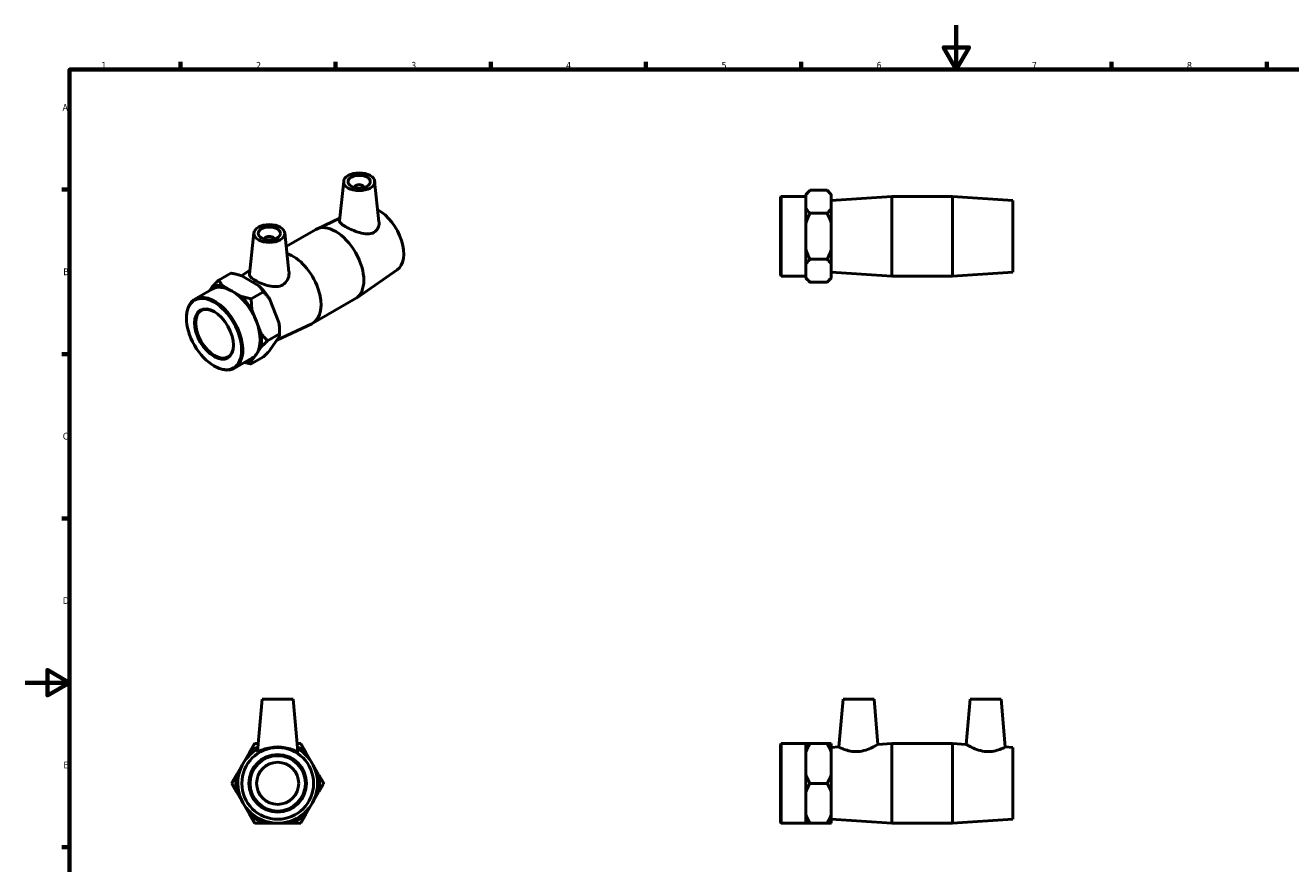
# Model space of a CAD drawing. Header units: millimetres. Extents: x 0 to 904, y -157 to 594.
# Tile 2 of 3: x 0 to 572, y 215 to 594. Entities that reach past the tile are written whole.
import ezdxf

# ---------------------------------------------------------------- set-up
doc = ezdxf.new("R2010")
doc.units = ezdxf.units.MM
doc.layers.add('Border (ANSI)', color=7, linetype='Continuous', lineweight=70)
doc.layers.add('Visible (ANSI)', color=7, linetype='Continuous', lineweight=50)
doc.styles.add('Note Text (ANSI)', font='tahoma.ttf')

# ---------------------------------------------------------------- blocks, each defined once
blk = doc.blocks.new('Borders Default Border')
at = {"layer": 'Border (ANSI)'}
for p, q in [((70.08, 574), (70.08, 577.45)), ((140.17, 574), (140.17, 577.45)), ((210.25, 574), (210.25, 577.45)), ((280.33, 574), (280.33, 577.45)), ((350.42, 574), (350.42, 577.45)), ((490.58, 574), (490.58, 577.45)), ((560.67, 574), (560.67, 577.45)), ((20, 519.75), (16.55, 519.75)), ((20, 445.5), (16.55, 445.5)), ((20, 371.25), (16.55, 371.25)), ((20, 222.75), (16.55, 222.75))]:
    blk.add_line(p, q, dxfattribs=at)
at = {"layer": 'Border (ANSI)', "flags": 128}
for points in [[(420.5, 594), (420.5, 574), (414.73, 584), (426.27, 584), (420.5, 574)], [(20, 20), (20, 574), (821, 574), (821, 20), (20, 20)], [(0, 297), (20, 297), (10, 302.77), (10, 291.23), (20, 297)]]:
    blk.add_lwpolyline(points, dxfattribs=at)
at = {"layer": 'Border (ANSI)', "color": 230, "true_color": 0xff0080, "char_height": 3.05, "attachment_point": 7, "style": 'Note Text (ANSI)'}
for s, insert in [('1', (34.35, 574.4)), ('2', (104.2, 574.4)), ('3', (174.26, 574.34)), ('4', (244.23, 574.4)), ('5', (314.48, 574.34)), ('6', (384.49, 574.34)), ('7', (454.6, 574.4)), ('8', (524.63, 574.33)), ('A', (16.78, 555.35)), ('B', (17.15, 481.1)), ('C', (16.95, 406.8)), ('D', (16.96, 332.6)), ('E', (17.21, 258.35))]:
    blk.add_mtext(s, dxfattribs=dict(at, insert=insert))

msp = doc.modelspace()

# ---------------------------------------------------------------- linework, layer by layer
at = {"layer": 'Visible (ANSI)'}
for p, q in [((143.805, 523.575), (141.89, 505.709)), ((148.792, 520.687), (148.792, 520.874)), ((152.792, 520.687), (152.792, 520.874)), ((157.779, 523.575), (159.746, 505.222)), ((341.031, 516.3), (341.406, 516.675)), ((341.031, 481.05), (341.031, 516.3)), ((341.406, 516.675), (341.406, 480.675)), ((341.406, 516.675), (352.531, 516.675)), ((352.531, 517.56), (354.431, 519.46)), ((352.531, 517.56), (352.531, 517.12)), ((352.531, 514.264), (352.531, 517.12)), ((362.131, 519.46), (354.431, 519.46)), ((364.031, 517.56), (362.131, 519.46)), ((364.031, 517.12), (364.031, 517.56)), ((364.031, 511.408), (364.031, 517.12)), ((364.031, 514.875), (391.365, 516.675)), ((391.365, 480.675), (391.365, 516.675)), ((391.365, 516.675), (418.698, 516.675)), ((418.698, 480.675), (418.698, 516.675)), ((446.031, 514.875), (418.698, 516.675)), ((446.031, 482.475), (446.031, 514.875)), ((352.531, 511.408), (352.531, 514.264)), ((352.531, 511.408), (352.531, 504.388)), ((362.131, 509.068), (354.431, 509.068)), ((364.031, 504.388), (364.031, 511.408)), ((142.016, 506.884), (131.61, 501.962)), ((352.531, 498.675), (352.531, 504.388)), ((364.031, 492.963), (364.031, 504.388)), ((103.217, 500.202), (101.225, 481.624)), ((108.204, 497.501), (108.204, 497.314)), ((112.204, 497.501), (112.204, 497.314)), ((117.191, 500.202), (119.074, 482.631)), ((117.849, 494.06), (131.179, 501.736)), ((352.531, 492.963), (352.531, 498.675)), ((352.531, 492.963), (352.531, 485.943)), ((364.031, 485.943), (364.031, 492.963)), ((352.531, 483.087), (352.531, 485.943)), ((362.131, 488.283), (354.431, 488.283)), ((364.031, 480.231), (364.031, 485.943)), ((92.815, 482.052), (87.37, 478.916)), ((105.546, 476.268), (97.467, 480.92)), ((97.622, 480.831), (101.421, 483.447)), ((167.943, 483.463), (149.555, 470.799)), ((341.031, 481.05), (341.406, 480.675)), ((341.406, 480.675), (352.531, 480.675)), ((352.531, 480.231), (352.531, 483.087)), ((352.531, 480.231), (352.531, 479.791)), ((364.031, 482.475), (391.365, 480.675)), ((364.031, 479.791), (364.031, 480.231)), ((391.365, 480.675), (418.698, 480.675)), ((446.031, 482.475), (418.698, 480.675)), ((76.526, 470.264), (84.392, 474.794)), ((84.372, 475.782), (83.196, 474.105)), ((93.375, 473.911), (89.336, 476.237)), ((352.531, 479.791), (354.431, 477.891)), ((362.131, 477.891), (354.431, 477.891)), ((364.031, 479.791), (362.131, 477.891)), ((97.414, 471.585), (93.375, 473.911)), ((107.511, 473.588), (102.067, 470.453)), ((114.549, 459.681), (110.51, 470.096)), ((129.817, 459.409), (149.144, 470.539)), ((104.397, 460.206), (102.378, 465.413)), ((72.78, 461.689), (72.78, 461.995)), ((106.417, 454.998), (104.397, 460.206)), ((113.617, 451.724), (129.386, 459.184)), ((114.86, 454.641), (109.415, 451.505)), ((110.51, 447.291), (114.549, 453.054)), ((114.86, 456.188), (114.86, 454.641)), ((104.397, 445.49), (106.417, 448.371)), ((85.195, 440.131), (85.459, 439.978)), ((94.491, 439.067), (102.357, 443.597)), ((107.511, 444.157), (102.067, 441.021)), ((102.378, 442.608), (104.397, 445.49)), ((106.988, 289.538), (104.922, 265.931)), ((120.988, 289.538), (106.988, 289.538)), ((120.988, 289.538), (123.053, 265.931)), ((369.331, 289.538), (367.444, 267.963)), ((369.331, 289.538), (383.331, 289.538)), ((383.331, 289.538), (385.117, 269.127)), ((426.731, 289.538), (424.945, 269.127)), ((440.731, 289.538), (426.731, 289.538)), ((440.731, 289.538), (442.619, 267.963)), ((341.031, 269.163), (341.406, 269.538)), ((341.031, 233.913), (341.031, 269.163)), ((341.406, 269.538), (341.406, 233.538)), ((341.406, 269.538), (352.531, 269.538)), ((352.531, 269.538), (352.531, 265.485)), ((362.131, 269.538), (354.431, 269.538)), ((364.031, 265.485), (364.031, 269.538)), ((385.117, 269.127), (391.365, 269.538)), ((391.365, 233.538), (391.365, 269.538)), ((391.365, 269.538), (418.698, 269.538)), ((418.698, 233.538), (418.698, 269.538)), ((424.945, 269.127), (418.698, 269.538)), ((95.543, 255.592), (101.255, 265.485)), ((126.72, 265.485), (132.432, 255.592)), ((352.531, 260.538), (352.531, 265.485)), ((364.031, 267.738), (367.444, 267.963)), ((364.031, 255.592), (364.031, 265.485)), ((446.031, 267.738), (442.619, 267.963)), ((446.031, 235.338), (446.031, 267.738)), ((352.531, 255.592), (352.531, 260.538)), ((352.531, 255.592), (352.531, 247.485)), ((362.131, 251.538), (354.431, 251.538)), ((364.031, 247.485), (364.031, 255.592)), ((101.255, 237.592), (95.543, 247.485)), ((132.432, 247.485), (126.72, 237.592)), ((352.531, 242.538), (352.531, 247.485)), ((364.031, 237.592), (364.031, 247.485)), ((352.531, 237.592), (352.531, 242.538)), ((352.531, 237.592), (352.531, 233.538)), ((364.031, 233.538), (364.031, 237.592)), ((364.031, 235.338), (391.365, 233.538)), ((446.031, 235.338), (418.698, 233.538)), ((119.7, 233.538), (108.275, 233.538)), ((341.031, 233.913), (341.406, 233.538)), ((341.406, 233.538), (352.531, 233.538)), ((362.131, 233.538), (354.431, 233.538)), ((391.365, 233.538), (418.698, 233.538))]:
    msp.add_line(p, q, dxfattribs=at)
for radius in [16.2, 13, 12.5, 9.5]:
    msp.add_circle((113.988, 251.538), radius, dxfattribs=at)
for radius, start, end in [(18, 119.84822, 60.15178), (18.885, 117.99995, 132.39364), (18.885, 47.60636, 62.00005), (18.885, 167.60636, 192.39364), (18.885, 347.60636, 12.39364), (18.885, 227.60636, 252.39364), (18.885, 287.60636, 312.39364)]:
    msp.add_arc((113.988, 251.538), radius, start, end, dxfattribs=at)
for centre, major_axis, ratio in [((150.792, 523.326), (7, 0), 0.5758617), ((150.792, 523.326), (5, 0), 0.5758617), ((110.204, 499.953), (7, 0), 0.5758617), ((110.204, 499.953), (5, 0), 0.5758617), ((85.243, 454.512), (8.795, -15.274), 0.5780931), ((85.243, 454.512), (6.205, -10.775), 0.5780931)]:
    msp.add_ellipse(centre, major_axis=major_axis, ratio=ratio, dxfattribs=at)
for centre, major_axis, ratio, start_param, end_param in [((150.792, 520.874), (-2, 0), 0.5758617, 2.9729035, 6.4518745), ((159.489, 497.268), (8.084, -14.039), 0.5780931, 0.0466725, 2.3869387), ((140.162, 486.138), (-8.983, 15.599), 0.5780931, 3.1415927, 6.2831853), ((110.204, 497.501), (-2, 0), 0.5758617, 2.9729035, 6.4518745), ((120.834, 475.008), (8.983, -15.599), 0.5780931, 6.2365128, 8.8509774), ((93.375, 459.195), (-9.424, 16.365), 0.5780931, 5.8070098, 6.2396295), ((93.375, 459.195), (-8.983, 15.599), 0.5780931, 5.4997209, 6.2831853), ((101.506, 463.878), (9.424, -16.365), 0.5780931, 1.6182196, 2.0508393), ((85.508, 454.665), (8.983, -15.599), 0.5780931, 5.4958534, 10.2121098), ((93.375, 459.195), (-8.983, 15.599), 0.5780931, 4.4525233, 5.4997209), ((93.375, 459.195), (-9.424, 16.365), 0.5780931, 4.7598122, 5.1924319), ((85.508, 454.665), (6.018, -10.45), 0.5780931, 2.369632, 7.055146), ((93.375, 459.195), (8.983, -15.599), 0.5780931, 0.2637331, 1.3109306), ((101.506, 463.878), (9.424, -16.365), 0.5780931, 0.7873319, 1.0036417), ((93.375, 459.195), (-9.424, 16.365), 0.5780931, 3.7126147, 4.1452344), ((93.375, 459.195), (9.424, -16.365), 0.5780931, 5.9758964, 6.2396295), ((93.375, 459.195), (8.983, -15.599), 0.5780931, 0, 0.2637331)]:
    msp.add_ellipse(centre, major_axis=major_axis, ratio=ratio, start_param=start_param, end_param=end_param, dxfattribs=at)
for points, weights in [([(354.431, 519.46), (353.205, 518.234), (352.531, 517.12)], [1, 1.00703313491, 1]), ([(364.031, 517.12), (363.357, 518.234), (362.131, 519.46)], [1, 1.00703313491, 1]), ([(352.531, 511.408), (353.205, 510.294), (354.431, 509.068)], [1, 1.00703313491, 1]), ([(354.431, 509.068), (353.205, 506.616), (352.531, 504.388)], [1, 1.00703313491, 1]), ([(362.131, 509.068), (363.357, 510.294), (364.031, 511.408)], [1, 1.00703313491, 1]), ([(364.031, 504.388), (363.357, 506.616), (362.131, 509.068)], [1, 1.00703313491, 1]), ([(352.531, 492.963), (353.205, 490.735), (354.431, 488.283)], [1, 1.00703313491, 1]), ([(362.131, 488.283), (363.357, 490.735), (364.031, 492.963)], [1, 1.00703313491, 1]), ([(354.431, 488.283), (353.205, 487.057), (352.531, 485.943)], [1, 1.00703313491, 1]), ([(364.031, 485.943), (363.357, 487.057), (362.131, 488.283)], [1, 1.00703313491, 1]), ([(97.467, 480.92), (95.415, 481.553), (92.815, 482.052)], [1, 1.00703313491, 1]), ([(352.531, 480.231), (353.205, 479.117), (354.431, 477.891)], [1, 1.00703313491, 1]), ([(362.131, 477.891), (363.357, 479.117), (364.031, 480.231)], [1, 1.00703313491, 1]), ([(84.372, 475.782), (85.636, 477.18), (87.37, 478.916)], [1, 1.00703313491, 1]), ([(87.37, 478.916), (88.237, 477.419), (89.336, 476.237)], [1, 1.00703313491, 1]), ([(107.511, 473.588), (106.644, 475.086), (105.546, 476.268)], [1, 1.00703313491, 1]), ([(97.414, 471.585), (99.466, 470.952), (102.067, 470.453)], [1, 1.00703313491, 1]), ([(102.067, 470.453), (102.067, 467.718), (102.378, 465.413)], [1, 1.00703313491, 1]), ([(110.51, 470.096), (109.245, 471.852), (107.511, 473.588)], [1, 1.00703313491, 1]), ([(114.86, 454.641), (114.86, 457.376), (114.549, 459.681)], [1, 1.00703313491, 1]), ([(106.417, 454.998), (107.681, 453.242), (109.415, 451.505)], [1, 1.00703313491, 1]), ([(109.415, 451.505), (107.681, 449.769), (106.417, 448.371)], [1, 1.00703313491, 1]), ([(114.549, 453.054), (114.86, 453.903), (114.86, 454.641)], [1, 1.00703313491, 1]), ([(107.511, 444.157), (109.245, 445.893), (110.51, 447.291)], [1, 1.00703313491, 1]), ([(102.067, 441.021), (100.448, 441.332), (99.05, 441.692)], [1, 1.00436661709, 1.00331108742]), ([(102.378, 442.608), (102.067, 441.759), (102.067, 441.021)], [1, 1.00703313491, 1]), ([(101.255, 265.485), (102.369, 267.415), (103.595, 269.538)], [1, 1.00703313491, 1]), ([(103.595, 269.538), (104.432, 269.538), (105.238, 269.538)], [1, 1.00238892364, 1.00315497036]), ([(122.737, 269.538), (123.543, 269.538), (124.38, 269.538)], [1.00315497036, 1.00238892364, 1]), ([(124.38, 269.538), (125.606, 267.415), (126.72, 265.485)], [1, 1.00703313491, 1]), ([(352.531, 269.538), (353.205, 269.538), (354.431, 269.538)], [1, 1.00703313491, 1]), ([(354.431, 269.538), (353.205, 267.415), (352.531, 265.485)], [1, 1.00703313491, 1]), ([(362.131, 269.538), (363.357, 269.538), (364.031, 269.538)], [1, 1.00703313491, 1]), ([(364.031, 265.485), (363.357, 267.415), (362.131, 269.538)], [1, 1.00703313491, 1]), ([(93.203, 251.538), (94.429, 253.662), (95.543, 255.592)], [1, 1.00703313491, 1]), ([(95.543, 247.485), (94.429, 249.415), (93.203, 251.538)], [1, 1.00703313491, 1]), ([(132.432, 255.592), (133.546, 253.662), (134.772, 251.538)], [1, 1.00703313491, 1]), ([(134.772, 251.538), (133.546, 249.415), (132.432, 247.485)], [1, 1.00703313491, 1]), ([(352.531, 255.592), (353.205, 253.662), (354.431, 251.538)], [1, 1.00703313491, 1]), ([(354.431, 251.538), (353.205, 249.415), (352.531, 247.485)], [1, 1.00703313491, 1]), ([(362.131, 251.538), (363.357, 253.662), (364.031, 255.592)], [1, 1.00703313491, 1]), ([(364.031, 247.485), (363.357, 249.415), (362.131, 251.538)], [1, 1.00703313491, 1]), ([(103.595, 233.538), (102.369, 235.662), (101.255, 237.592)], [1, 1.00703313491, 1]), ([(126.72, 237.592), (125.606, 235.662), (124.38, 233.538)], [1, 1.00703313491, 1]), ([(352.531, 237.592), (353.205, 235.662), (354.431, 233.538)], [1, 1.00703313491, 1]), ([(362.131, 233.538), (363.357, 235.662), (364.031, 237.592)], [1, 1.00703313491, 1]), ([(108.275, 233.538), (106.047, 233.538), (103.595, 233.538)], [1, 1.00703313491, 1]), ([(124.38, 233.538), (121.928, 233.538), (119.7, 233.538)], [1, 1.00703313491, 1]), ([(354.431, 233.538), (353.205, 233.538), (352.531, 233.538)], [1, 1.00703313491, 1]), ([(364.031, 233.538), (363.357, 233.538), (362.131, 233.538)], [1, 1.00703313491, 1])]:
    msp.add_rational_spline(points, weights, degree=2, dxfattribs=at)
for points, knots in [([(157.455, 500.464), (156.633, 500.012), (155.592, 499.795), (153.334, 499.818), (152.115, 500.048), (149.862, 500.673), (148.668, 501.107), (146.44, 502.065), (145.405, 502.586), (143.754, 503.537), (143.051, 504.017), (142.123, 504.877), (141.895, 505.26), (141.884, 505.634), (141.886, 505.672), (141.89, 505.709)], [0, 0, 0, 0, 0.362083, 0.362083, 0.724166, 0.724166, 1.0744561, 1.0744561, 1.4247463, 1.4247463, 1.7750364, 1.7750364, 2.1253266, 2.1253266, 2.1642362, 2.1642362, 2.1642362, 2.1642362]), ([(159.746, 505.222), (159.759, 505.105), (159.767, 504.99), (159.809, 504.031), (159.642, 503.118), (158.846, 501.539), (158.214, 500.883), (157.455, 500.464)], [4.81688896, 4.81688896, 4.81688896, 4.81688896, 4.86235675, 4.86235675, 5.19700273, 5.19700273, 5.53164872, 5.53164872, 5.53164872, 5.53164872]), ([(116.354, 476.796), (115.539, 476.308), (114.524, 476.016), (112.343, 475.88), (111.177, 476.026), (109.01, 476.511), (107.852, 476.888), (105.702, 477.753), (104.711, 478.24), (103.128, 479.151), (102.44, 479.632), (101.507, 480.541), (101.26, 480.974), (101.216, 481.458), (101.217, 481.54), (101.226, 481.623)], [0, 0, 0, 0, 0.334646, 0.334646, 0.669292, 0.669292, 1.005185, 1.005185, 1.3410781, 1.3410781, 1.6769711, 1.6769711, 2.0128642, 2.0128642, 2.0802868, 2.0802868, 2.0802868, 2.0802868]), ([(119.073, 482.631), (119.096, 482.426), (119.108, 482.221), (119.121, 481.048), (118.903, 479.991), (117.961, 478.125), (117.236, 477.324), (116.354, 476.796)], [4.73207622, 4.73207622, 4.73207622, 4.73207622, 4.80748275, 4.80748275, 5.16956573, 5.16956573, 5.53164872, 5.53164872, 5.53164872, 5.53164872]), ([(385.117, 269.127), (385.117, 269.127), (384.882, 268.985), (383.963, 268.467), (383.279, 268.096), (381.701, 267.346), (380.684, 266.911), (378.423, 266.219), (377.173, 265.974), (375.969, 265.906)], [4.1069024, 4.1069024, 4.1069024, 4.1069024, 4.4571926, 4.4571926, 4.8074828, 4.8074828, 5.1695657, 5.1695657, 5.5316487, 5.5316487, 5.5316487, 5.5316487]), ([(434.094, 265.906), (432.889, 265.974), (431.64, 266.219), (429.378, 266.911), (428.362, 267.346), (426.783, 268.096), (426.1, 268.467), (425.18, 268.985), (424.945, 269.127), (424.945, 269.127)], [0, 0, 0, 0, 0.362083, 0.362083, 0.724166, 0.724166, 1.0744561, 1.0744561, 1.4247463, 1.4247463, 1.4247463, 1.4247463]), ([(123.053, 265.932), (123.054, 265.922), (123.052, 265.913), (123.009, 265.844), (122.737, 265.932), (121.758, 266.327), (121.052, 266.622), (119.467, 267.165), (118.474, 267.451), (116.294, 267.852), (115.107, 267.963), (112.868, 267.963), (111.681, 267.852), (109.501, 267.451), (108.508, 267.165), (106.923, 266.622), (106.217, 266.327), (105.238, 265.932), (104.966, 265.844), (104.927, 265.906)], [2.8132926, 2.8132926, 2.8132926, 2.8132926, 2.8494926, 2.8494926, 3.1841386, 3.1841386, 3.5187845, 3.5187845, 3.8546776, 3.8546776, 4.1905706, 4.1905706, 4.5264637, 4.5264637, 4.8623567, 4.8623567, 5.1970027, 5.1970027, 5.5316487, 5.5316487, 5.5316487, 5.5316487]), ([(375.969, 265.906), (374.856, 265.844), (373.691, 265.932), (371.586, 266.327), (370.643, 266.622), (369.163, 267.165), (368.519, 267.451), (367.659, 267.852), (367.444, 267.963), (367.444, 267.963)], [0, 0, 0, 0, 0.334646, 0.334646, 0.669292, 0.669292, 1.005185, 1.005185, 1.3410781, 1.3410781, 1.3410781, 1.3410781]), ([(442.619, 267.963), (442.619, 267.963), (442.404, 267.852), (441.544, 267.451), (440.9, 267.165), (439.419, 266.622), (438.477, 266.327), (436.372, 265.932), (435.207, 265.844), (434.094, 265.906)], [4.1905706, 4.1905706, 4.1905706, 4.1905706, 4.5264637, 4.5264637, 4.8623567, 4.8623567, 5.1970027, 5.1970027, 5.5316487, 5.5316487, 5.5316487, 5.5316487])]:
    msp.add_open_spline(points, degree=3, knots=knots, dxfattribs=at)
msp.add_open_spline([(104.927, 265.906), (104.923, 265.913), (104.921, 265.922), (104.923, 265.932)], degree=3, dxfattribs=at)

# ---------------------------------------------------------------- block references
msp.add_blockref('Borders Default Border', (0, 0))

doc.saveas('drawing.dxf')
